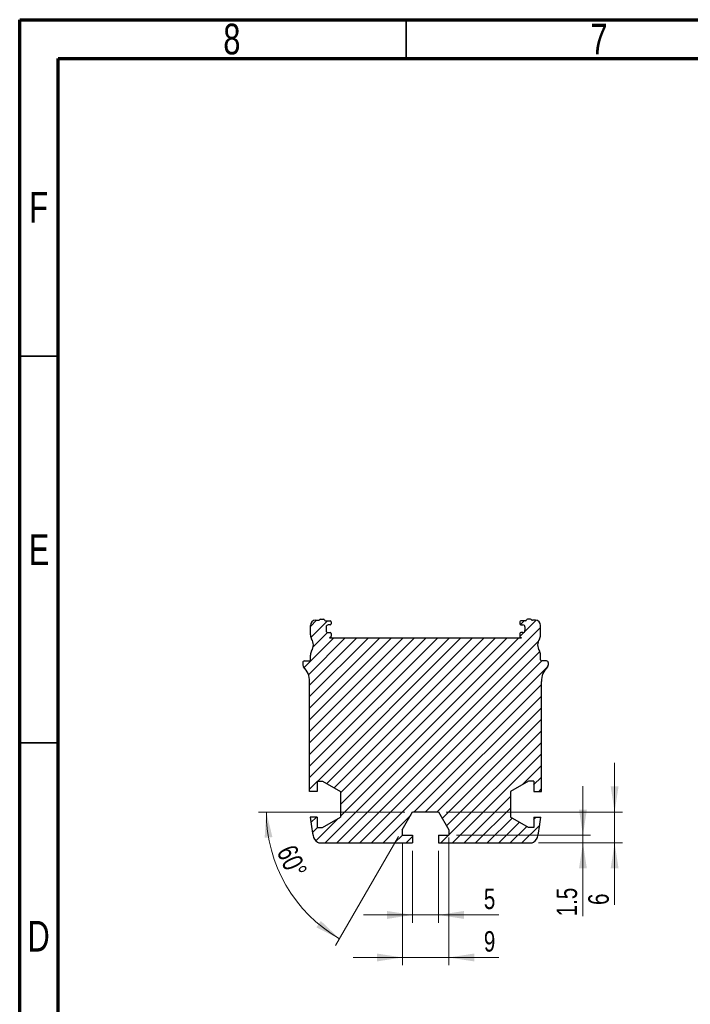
# Model space of a CAD drawing. Header units: millimetres. Extents: x 15 to 415, y 5 to 292.
# Tile 10 of 25: x 15 to 102, y 165 to 292. Entities that reach past the tile are written whole.
import ezdxf

# ---------------------------------------------------------------- set-up
doc = ezdxf.new("R2010")
doc.units = ezdxf.units.MM
doc.styles.add('SLDTEXTSTYLE0', font='TXT', dxfattribs={"width": 0.75})
doc.dimstyles.new('SLDDIMSTYLE1', dxfattribs={"dimtxt": 2.645833, "dimasz": 3.302, "dimexe": 0, "dimexo": 0.0625, "dimgap": 0.661458, "dimtad": 1, "dimdec": 1, "dimlfac": 1.5, "dimrnd": 1e-09, "dimzin": 12, "dimdsep": 46, "dimtxsty": 'SLDTEXTSTYLE0', "dimsah": 1, "dimcen": 0.09, "dimadec": 0, "dimazin": 3, "dimtfac": 1, "dimtdec": 1, "dimtmove": 0, "dimatfit": 0, "dimfxl": 1, "dimfrac": 2, "dimtolj": 1, "dimtzin": 12, "dimarcsym": 0})
doc.dimstyles.new('SLDDIMSTYLE3', dxfattribs={"dimtxt": 2.645833, "dimasz": 3.302, "dimexe": 0, "dimexo": 0.0625, "dimgap": 0.661458, "dimtad": 1, "dimdec": 4, "dimlfac": 1.5, "dimzin": 12, "dimdsep": 46, "dimtxsty": 'SLDTEXTSTYLE0', "dimsah": 1, "dimcen": 0.09, "dimazin": 3, "dimtfac": 1, "dimtofl": 0, "dimtmove": 0, "dimatfit": 3, "dimfxl": 1, "dimfrac": 2, "dimtolj": 1, "dimtzin": 12, "dimarcsym": 0})
doc.dimstyles.new('SLDDIMSTYLE7', dxfattribs={"dimtxt": 2.645833, "dimasz": 3.302, "dimexe": 0, "dimexo": 0.0625, "dimgap": 0.661458, "dimtad": 1, "dimdec": 0, "dimlfac": 1.5, "dimrnd": 1e-09, "dimzin": 12, "dimdsep": 46, "dimtxsty": 'SLDTEXTSTYLE0', "dimsah": 1, "dimcen": 0.09, "dimadec": 0, "dimazin": 3, "dimtfac": 1, "dimtdec": 0, "dimtmove": 0, "dimatfit": 0, "dimfxl": 1, "dimfrac": 2, "dimtolj": 1, "dimtzin": 12, "dimarcsym": 0})

# ---------------------------------------------------------------- blocks, each defined once
blk = doc.blocks.new('SW_HATCH_0')
at = {"color": 0, "linetype": 'Continuous', "lineweight": 0}
for p, q in [((0, 0), (-0.8, -0.8)), ((1.43, -0.07), (-0.74, -2.23)), ((29, -0.93), (1.13, -28.8)), ((28.43, -0.01), (26.31, -2.12)), ((26.87, -0.07), (26.36, -0.58)), ((2.22, -2.27), (-1.61, -6.1)), ((3.72, -2.27), (-1.05, -7.04)), ((5.22, -2.27), (-0.9, -8.38)), ((6.71, -2.27), (-0.9, -9.88)), ((8.21, -2.27), (-0.9, -11.37)), ((9.71, -2.27), (-0.9, -12.87)), ((11.2, -2.27), (-0.9, -14.37)), ((12.7, -2.27), (-0.9, -15.86)), ((14.2, -2.27), (-0.9, -17.36)), ((15.69, -2.27), (-0.9, -18.86)), ((17.19, -2.27), (-0.9, -20.35)), ((1.41, -1.58), (-0.42, -3.42)), ((18.69, -2.27), (0.15, -20.8)), ((20.18, -2.27), (1.34, -21.11)), ((21.68, -2.27), (2.29, -21.66)), ((23.18, -2.27), (3.1, -22.34)), ((24.67, -2.27), (3.1, -23.84)), ((26.17, -2.27), (3.1, -25.33)), ((28.7, -2.74), (2.63, -28.8)), ((28.89, -4.04), (4.13, -28.8)), ((29.16, -5.27), (5.62, -28.8)), ((29.77, -6.15), (7.12, -28.8)), ((29.1, -8.31), (12.62, -24.8)), ((29.1, -9.81), (14.11, -24.8)), ((29.1, -11.31), (15.61, -24.8)), ((29.1, -12.8), (16.26, -25.65)), ((29.1, -14.3), (16.81, -26.6)), ((29.1, -15.8), (17.1, -27.8)), ((29.1, -17.29), (17.6, -28.8)), ((29.1, -18.79), (26.66, -21.24)), ((29.1, -20.29), (28.1, -21.29)), ((0.1, -20.85), (-0.9, -21.85)), ((25.1, -22.79), (19.09, -28.8)), ((29.1, -21.78), (28.75, -22.13)), ((-0.02, -25.47), (-0.73, -26.17)), ((12.19, -25.23), (8.62, -28.8)), ((25.1, -24.29), (20.59, -28.8)), ((28.41, -25.47), (28.1, -25.78)), ((2.79, -25.65), (-0.08, -28.52)), ((25.31, -25.58), (22.09, -28.8)), ((26.25, -26.13), (23.58, -28.8)), ((27.2, -26.68), (25.08, -28.8)), ((28.89, -26.49), (26.58, -28.8)), ((0.14, -26.8), (-0.52, -27.46)), ((11.11, -27.8), (10.11, -28.8)), ((12.44, -27.97), (11.61, -28.8)), ((17.1, -27.8), (16.1, -28.8))]:
    blk.add_line(p, q, dxfattribs=at)
blk = doc.blocks.new('_D_13')
at = {"color": 7, "linetype": 'Continuous', "lineweight": 0}
for p, q in [((65.85, 184.53), (65.85, 175.22)), ((69.18, 184.53), (69.18, 175.22)), ((65.85, 176.22), (59.5, 176.22)), ((65.85, 176.22), (69.18, 176.22)), ((69.18, 176.22), (77.02, 176.22))]:
    blk.add_line(p, q, dxfattribs=at)
at = {"color": 7, "linetype": 'Continuous', "lineweight": 18}
for points in [[(65.85, 176.22), (62.55, 176.73), (62.55, 175.71)], [(69.18, 176.22), (72.49, 175.71), (72.49, 176.73)]]:
    blk.add_solid(points, dxfattribs=at)
at = {"color": 7, "linetype": 'Continuous', "lineweight": 18, "insert": (75.07, 179.63), "char_height": 2.65, "attachment_point": 1, "style": 'SLDTEXTSTYLE0'}
blk.add_mtext('5', dxfattribs=at)
blk = doc.blocks.new('_D_14')
at = {"color": 7, "linetype": 'Continuous', "lineweight": 0}
for p, q in [((70.52, 186.23), (70.52, 169.72)), ((64.52, 185.53), (64.52, 169.72)), ((64.52, 170.72), (58.17, 170.72)), ((64.52, 170.72), (70.52, 170.72)), ((70.52, 170.72), (77.02, 170.72))]:
    blk.add_line(p, q, dxfattribs=at)
at = {"color": 7, "linetype": 'Continuous', "lineweight": 18}
for points in [[(64.52, 170.72), (61.22, 171.23), (61.22, 170.21)], [(70.52, 170.72), (73.82, 170.21), (73.82, 171.23)]]:
    blk.add_solid(points, dxfattribs=at)
at = {"color": 7, "linetype": 'Continuous', "lineweight": 18, "insert": (75.07, 174.13), "char_height": 2.65, "attachment_point": 1, "style": 'SLDTEXTSTYLE0'}
blk.add_mtext('9', dxfattribs=at)
blk = doc.blocks.new('_D_15')
at = {"color": 7, "linetype": 'Continuous', "lineweight": 0}
for p, q in [((87.89, 186.53), (87.89, 192.88)), ((71.52, 186.53), (88.89, 186.53)), ((87.89, 185.53), (87.89, 186.53)), ((82.13, 185.53), (88.89, 185.53)), ((87.89, 185.53), (87.89, 176.05))]:
    blk.add_line(p, q, dxfattribs=at)
at = {"color": 7, "linetype": 'Continuous', "lineweight": 18}
for points in [[(87.89, 186.53), (88.4, 189.84), (87.38, 189.84)], [(87.89, 185.53), (87.38, 182.23), (88.4, 182.23)]]:
    blk.add_solid(points, dxfattribs=at)
at = {"color": 7, "linetype": 'Continuous', "lineweight": 18, "insert": (84.48, 176.05), "char_height": 2.646, "attachment_point": 1, "rotation": 90, "style": 'SLDTEXTSTYLE0'}
blk.add_mtext('1.5', dxfattribs=at)
blk = doc.blocks.new('_D_16')
at = {"color": 7, "linetype": 'Continuous', "lineweight": 0}
for p, q in [((91.99, 189.53), (91.99, 195.88)), ((70.18, 189.53), (92.99, 189.53)), ((91.99, 185.53), (91.99, 189.53)), ((82.13, 185.53), (92.99, 185.53)), ((91.99, 185.53), (91.99, 177.51))]:
    blk.add_line(p, q, dxfattribs=at)
at = {"color": 7, "linetype": 'Continuous', "lineweight": 18}
for points in [[(91.99, 189.53), (92.5, 192.84), (91.48, 192.84)], [(91.99, 185.53), (91.48, 182.23), (92.5, 182.23)]]:
    blk.add_solid(points, dxfattribs=at)
at = {"color": 7, "linetype": 'Continuous', "lineweight": 18, "insert": (88.58, 177.51), "char_height": 2.65, "attachment_point": 1, "rotation": 90, "style": 'SLDTEXTSTYLE0'}
blk.add_mtext('6', dxfattribs=at)
blk = doc.blocks.new('_D_17')
at = {"color": 7, "linetype": 'Continuous', "lineweight": 0}
for p, q in [((64.85, 189.53), (45.92, 189.53)), ((64.02, 186.36), (55.88, 172.27))]:
    blk.add_line(p, q, dxfattribs=at)
at = {"color": 7, "linetype": 'Continuous', "lineweight": 18}
blk.add_arc((65.85, 189.53), 18.93, 180, 240, dxfattribs=at)
for points in [[(46.92, 189.53), (46.7, 186.2), (47.71, 186.29)], [(56.38, 173.14), (53.97, 175.45), (53.39, 174.61)]]:
    blk.add_solid(points, dxfattribs=at)
at = {"color": 7, "linetype": 'Continuous', "lineweight": 18, "insert": (50.62, 185.53), "char_height": 2.646, "attachment_point": 1, "rotation": 294.4552, "style": 'SLDTEXTSTYLE0'}
blk.add_mtext('60°', dxfattribs=at)

msp = doc.modelspace()

# ---------------------------------------------------------------- linework, layer by layer
at = {"color": 7, "linetype": 'Continuous', "lineweight": 70}
for p, q in [((15, 5), (15, 292)), ((15, 292), (415, 292)), ((20, 10), (20, 287)), ((20, 287), (410, 287))]:
    msp.add_line(p, q, dxfattribs=at)
at = {"color": 7, "linetype": 'Continuous', "lineweight": 35}
for p, q in [((65, 287), (65, 292)), ((20, 248.5), (15, 248.5)), ((20, 198.5), (15, 198.5))]:
    msp.add_line(p, q, dxfattribs=at)
at = {"color": 7, "linetype": 'Continuous', "lineweight": 25}
for p, q in [((53.284996, 214.33483), (53.68739, 214.33483)), ((53.91833, 214.468163), (54.31833, 214.468163)), ((54.576529, 214.268163), (55.184996, 214.268163)), ((55.31833, 214.13483), (55.31833, 213.868163)), ((79.71833, 214.13483), (79.71833, 213.868163)), ((80.460131, 214.268163), (79.851663, 214.268163)), ((81.11833, 214.468163), (80.71833, 214.468163)), ((81.751663, 214.33483), (81.34927, 214.33483)), ((52.61833, 212.436329), (52.61833, 213.668163)), ((54.651663, 213.468163), (54.651663, 213.001496)), ((55.184996, 213.73483), (54.91833, 213.73483)), ((54.91833, 212.73483), (55.184996, 212.73483)), ((79.851663, 213.73483), (80.11833, 213.73483)), ((80.11833, 212.73483), (79.851663, 212.73483)), ((80.384996, 213.468163), (80.384996, 213.001496)), ((82.41833, 212.436329), (82.41833, 213.668163)), ((55.082603, 212.068163), (79.954056, 212.068163)), ((55.251663, 212.145143), (55.14927, 212.086026)), ((55.31833, 212.601496), (55.31833, 212.260613)), ((79.71833, 212.601496), (79.71833, 212.260613)), ((79.784996, 212.145143), (79.88739, 212.086026)), ((51.641663, 208.868163), (51.641663, 208.542628)), ((51.841663, 209.068163), (52.484996, 209.068163)), ((52.61833, 209.201496), (52.61833, 209.833331)), ((82.41833, 209.201496), (82.41833, 209.833331)), ((83.194996, 209.068163), (82.551663, 209.068163)), ((83.394996, 208.868163), (83.394996, 208.542628)), ((52.51833, 192.201496), (52.51833, 206.401496)), ((82.51833, 192.201496), (82.51833, 206.401496)), ((53.51833, 193.53483), (54.208929, 193.53483)), ((53.51833, 193.53483), (53.51833, 192.201496)), ((54.208929, 193.53483), (56.51833, 192.201496)), ((80.827731, 193.53483), (78.51833, 192.201496)), ((81.51833, 193.53483), (80.827731, 193.53483)), ((81.51833, 193.53483), (81.51833, 192.201496)), ((53.51833, 192.201496), (52.51833, 192.201496)), ((56.51833, 192.201496), (56.51833, 188.868163)), ((78.51833, 192.201496), (78.51833, 188.868163)), ((81.51833, 192.201496), (82.51833, 192.201496)), ((53.51833, 188.868163), (52.610835, 188.868163)), ((53.51833, 188.868163), (53.51833, 187.53483)), ((54.208929, 187.53483), (56.51833, 188.868163)), ((64.51833, 187.225429), (65.851663, 189.53483)), ((65.851663, 189.53483), (69.184996, 189.53483)), ((69.184996, 189.53483), (70.51833, 187.225429)), ((80.827731, 187.53483), (78.51833, 188.868163)), ((81.51833, 188.868163), (81.51833, 187.53483)), ((81.51833, 188.868163), (82.425825, 188.868163)), ((53.51833, 187.53483), (54.208929, 187.53483)), ((64.51833, 187.225429), (64.51833, 186.53483)), ((70.51833, 187.225429), (70.51833, 186.53483)), ((81.51833, 187.53483), (80.827731, 187.53483)), ((64.51833, 186.53483), (65.851663, 186.53483)), ((65.851663, 186.53483), (65.851663, 185.53483)), ((69.184996, 186.53483), (69.184996, 185.53483)), ((69.184996, 186.53483), (70.51833, 186.53483)), ((53.904963, 185.53483), (65.851663, 185.53483)), ((69.184996, 185.53483), (81.131696, 185.53483))]:
    msp.add_line(p, q, dxfattribs=at)
for centre, radius, start, end in [((53.284996, 213.668163), 0.666667, 90, 180), ((53.68739, 214.468163), 0.133333, 270, 329.99999999), ((53.91833, 214.33483), 0.133333, 90, 150), ((54.31833, 214.33483), 0.133333, 14.47751219, 90), ((54.576529, 214.401496), 0.133333, 194.47751219, 270.00000002), ((55.184996, 214.13483), 0.133333, 0, 90), ((79.851663, 214.13483), 0.133333, 90, 180), ((80.460131, 214.401496), 0.133333, 270, 345.52248781), ((80.71833, 214.33483), 0.133333, 90, 165.52248781), ((81.11833, 214.33483), 0.133333, 30, 90), ((81.34927, 214.468163), 0.133333, 210, 270.00000003), ((81.751663, 213.668163), 0.666667, 0, 90), ((54.91833, 213.468163), 0.266667, 90, 180), ((54.91833, 213.001496), 0.266667, 180, 270), ((55.184996, 213.868163), 0.133333, 270, 0), ((55.184996, 212.601496), 0.133333, 0, 90), ((79.851663, 213.868163), 0.133333, 180, 270), ((79.851663, 212.601496), 0.133333, 90, 180), ((80.11833, 213.468163), 0.266667, 0, 90), ((80.11833, 213.001496), 0.266667, 270, 0), ((53.61833, 212.436329), 1, 180, 213.36215677), ((51.641663, 211.13483), 1.366667, 326.63784323, 33.36215677), ((55.082603, 212.201496), 0.133333, 270, 299.99999999), ((55.184996, 212.260613), 0.133333, 299.99999997, 0), ((79.851663, 212.260613), 0.133333, 180.00000001, 240.00000002), ((79.954056, 212.201496), 0.133333, 240.00000002, 270.00000002), ((83.394996, 211.13483), 1.366667, 146.63784323, 213.36215677), ((81.41833, 212.436329), 1, 326.63784323, 0), ((53.61833, 209.833331), 1, 146.63784323, 180), ((81.41833, 209.833331), 1, 359.99999999, 33.36215676), ((51.841663, 208.868163), 0.2, 90, 180.00000059), ((52.484996, 209.201496), 0.133333, 270, 0), ((82.551663, 209.201496), 0.133333, 180, 270), ((83.194996, 208.868163), 0.2, 359.99999941, 90), ((51.974996, 208.542628), 0.333333, 180, 224.5323914), ((49.798628, 206.401496), 2.719702, 360, 44.53239139), ((85.238032, 206.401496), 2.719702, 135.46760861, 180), ((83.061663, 208.542628), 0.333333, 315.46760861, 0), ((74.184996, 190.868163), 21.666667, 185.29638091, 191.66068533), ((60.851663, 190.868163), 21.666667, 348.33931467, 354.70361909), ((54.271308, 186.758485), 1.333333, 191.66068533, 236.66609379), ((80.765351, 186.758485), 1.333333, 303.33390621, 348.33931468), ((53.904963, 186.201496), 0.666667, 236.66609379, 270), ((81.131696, 186.201496), 0.666667, 269.99999999, 303.33390621)]:
    msp.add_arc(centre, radius, start, end, dxfattribs=at)

# ---------------------------------------------------------------- block references
at = {"color": 7, "linetype": 'Continuous', "lineweight": 0}
msp.add_blockref('SW_HATCH_0', (53.414185, 214.33483), dxfattribs=at)

# ---------------------------------------------------------------- texts
at = {"color": 7, "linetype": 'Continuous', "lineweight": 0, "char_height": 3.96875, "attachment_point": 2, "style": 'SLDTEXTSTYLE0'}
for s, insert in [('8', (42.460037, 291.483662)), ('7', (89.960037, 291.483662)), ('F', (17.45774, 269.733662)), ('E', (17.507809, 225.456189)), ('D', (17.452687, 175.456189))]:
    msp.add_mtext(s, dxfattribs=dict(at, insert=insert))

# ---------------------------------------------------------------- dimensions: what is measured, and where the dimension line sits
at = {"color": 7, "linetype": 'Continuous', "lineweight": 18}
for base, p2, dimstyle, picture, middle in [((91.990977, 189.53483), (69.184996, 189.53483), 'SLDDIMSTYLE7', '_D_16', (91.990977, 178.491982)), ((87.887043, 186.53483), (70.51833, 186.53483), 'SLDDIMSTYLE1', '_D_15', (87.887043, 178.491982))]:
    dim = msp.add_linear_dim(base=base, p1=(81.131696, 185.53483), p2=p2, angle=90, dimstyle=dimstyle, dxfattribs=at)
    dim.commit()
    dim.dimension.update_dxf_attribs({"geometry": picture, "text_midpoint": middle, "dimtype": 160})
dim = msp.add_angular_dim_2l(base=(49.45433, 180.067825), line1=((69.184996, 189.53483), (65.851663, 189.53483)), line2=((64.51833, 187.225429), (65.851663, 189.53483)), dimstyle='SLDDIMSTYLE3', dxfattribs=at)
dim.commit()
dim.dimension.update_dxf_attribs({"geometry": '_D_17', "text_midpoint": (48.616317, 181.696492), "dimtype": 162})
for base, p1, p2, picture, middle in [((70.51833, 170.721864), (64.51833, 186.53483), (70.51833, 187.225429), '_D_14', (76.044847, 170.721864)), ((69.184996, 176.218467), (65.851663, 185.53483), (69.184996, 185.53483), '_D_13', (76.044847, 176.218467))]:
    dim = msp.add_linear_dim(base=base, p1=p1, p2=p2, dimstyle='SLDDIMSTYLE7', dxfattribs=at)
    dim.commit()
    dim.dimension.update_dxf_attribs({"geometry": picture, "text_midpoint": middle, "dimtype": 160})

doc.saveas('drawing.dxf')
